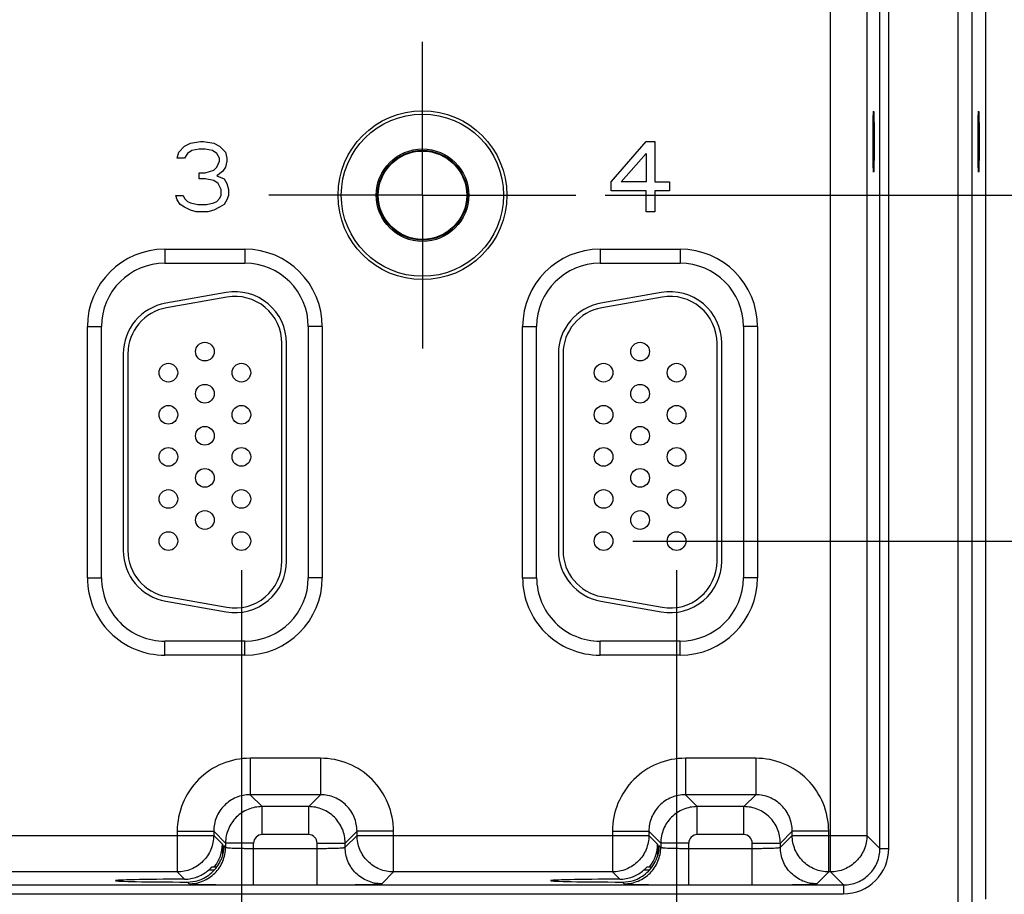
# Model space of a CAD drawing. Header units: inches. Extents: x 0 to 34, y 0 to 22.
# Tile 59 of 64: x 23.7 to 25.8, y 14.6 to 16.4. Entities that reach past the tile are written whole.
import ezdxf

# ---------------------------------------------------------------- set-up
doc = ezdxf.new("R2010")
doc.units = ezdxf.units.IN
doc.header["$LTSCALE"] = 1.87
doc.header["$MEASUREMENT"] = 0
doc.linetypes.add('CENTER', pattern=[0.6, 0.375, -0.075, 0.075, -0.075])
doc.layers.get('0').update_dxf_attribs({"linetype": 'CONTINUOUS'})
for name, color, linetype in [('02___PRT_ALL_AXES', 7, 'CONTINUOUS'), ('03___PRT_ALL_CURVES', 7, 'CONTINUOUS'), ('DIMENSIONS', 7, 'CONTINUOUS')]:
    doc.layers.add(name, color=color, linetype=linetype)
doc.styles.get("Standard").update_dxf_attribs({"font": 'txt', "width": 0.8})
doc.dimstyles.new('DIMSTYLE_2', dxfattribs={"dimtxt": 0.125, "dimasz": 0.18, "dimexe": 0.18, "dimexo": 0.0625, "dimgap": 0.09, "dimtad": 0, "dimtih": 1, "dimtoh": 1, "dimzin": 4, "dimdsep": 46, "dimtxsty": 'STANDARD', "dimblk": '_FILLED', "dimblk1": '_FILLED', "dimblk2": '_FILLED', "dimcen": 0.09, "dimadec": 0, "dimazin": 0, "dimtp": 0.01, "dimtm": 0.01, "dimtfac": 1, "dimtofl": 0, "dimtmove": 0, "dimatfit": 3, "dimldrblk": '_FILLED', "dimfxl": 1, "dimtolj": 1, "dimtzin": 4, "dimarcsym": 0})

# ---------------------------------------------------------------- blocks, each defined once
blk = doc.blocks.new('_FILLED')
at = {"color": 0, "linetype": 'BYBLOCK'}
blk.add_solid([(0, 0), (-1, 0.174), (-1, -0.174)], dxfattribs=at)
blk = doc.blocks.new('*D10')
at = {"layer": 'DIMENSIONS', "color": 2, "linetype": 'CONTINUOUS'}
for p, q in [((27.5941, 16.0715), (27.5941, 16.4315)), ((24.9556, 16.0715), (27.7191, 16.0715)), ((25.0146, 15.3321), (27.7191, 15.3321)), ((27.5941, 15.3321), (27.5941, 14.9721))]:
    blk.add_line(p, q, dxfattribs=at)
at = {"layer": 'DIMENSIONS', "color": 2, "linetype": 'CONTINUOUS', "xscale": 0.18, "yscale": 0.18, "zscale": 0.18}
for p, rotation in [((27.5941, 16.0715), 270), ((27.5941, 15.3321), 90)]:
    blk.add_blockref('_FILLED', p, dxfattribs=dict(at, rotation=rotation))
at = {"layer": 'DIMENSIONS', "color": 2, "linetype": 'CONTINUOUS', "insert": (27.5941, 15.7643), "char_height": 0.125, "width": 1.225, "attachment_point": 2, "line_spacing_factor": 0.9}
blk.add_mtext('.739{\\Ftxt.shx;\\W1.000000;\\H0.125000; }[18.78]', dxfattribs=at)
blk = doc.blocks.new('*D11')
at = {"layer": 'DIMENSIONS', "color": 2, "linetype": 'CONTINUOUS'}
for p, q in [((25.0146, 15.3321), (28.4691, 15.3321)), ((28.3441, 15.3321), (28.3441, 15.0169)), ((28.3441, 14.4518), (28.3441, 14.7669)), ((24.7381, 14.4518), (28.4691, 14.4518))]:
    blk.add_line(p, q, dxfattribs=at)
at = {"layer": 'DIMENSIONS', "color": 2, "linetype": 'CONTINUOUS', "xscale": 0.18, "yscale": 0.18, "zscale": 0.18}
for p, rotation in [((28.3441, 15.3321), 89.9995280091), ((28.3441, 14.4518), 270)]:
    blk.add_blockref('_FILLED', p, dxfattribs=dict(at, rotation=rotation))
at = {"layer": 'DIMENSIONS', "color": 2, "linetype": 'CONTINUOUS', "insert": (28.3441, 14.9544), "char_height": 0.125, "width": 1.225, "attachment_point": 2, "line_spacing_factor": 0.9}
blk.add_mtext('.880{\\Ftxt.shx;\\W1.000000;\\H0.125000; }[22.36]', dxfattribs=at)
blk = doc.blocks.new('*D12')
at = {"layer": 'DIMENSIONS', "color": 2, "linetype": 'CONTINUOUS'}
for p, q in [((24.1781, 15.2696), (24.1781, 13.4831)), ((25.1081, 15.2696), (25.1081, 13.4831)), ((24.1781, 13.6081), (23.8181, 13.6081)), ((25.1081, 13.6081), (25.6815, 13.6081))]:
    blk.add_line(p, q, dxfattribs=at)
at = {"layer": 'DIMENSIONS', "color": 2, "linetype": 'CONTINUOUS', "xscale": 0.18, "yscale": 0.18, "zscale": 0.18}
blk.add_blockref('_FILLED', (24.1781, 13.6081), dxfattribs=at)
at = {"layer": 'DIMENSIONS', "color": 2, "linetype": 'CONTINUOUS', "xscale": 0.18, "yscale": 0.18, "zscale": 0.18, "rotation": 180}
blk.add_blockref('_FILLED', (25.1081, 13.6081), dxfattribs=at)
at = {"layer": 'DIMENSIONS', "color": 2, "linetype": 'CONTINUOUS', "insert": (25.744, 13.6706), "char_height": 0.125, "width": 1.225, "attachment_point": 1, "line_spacing_factor": 0.9}
blk.add_mtext('.930{\\Ftxt.shx;\\W1.000000;\\H0.125000; }[23.62]', dxfattribs=at)

msp = doc.modelspace()

# ---------------------------------------------------------------- linework, layer by layer
at = {"color": 7, "linetype": 'CONTINUOUS'}
for p, q in [((25.7101, 14.5518), (25.7101, 17.8203)), ((25.7401, 14.5518), (25.7401, 17.8203)), ((25.7691, 14.5663), (25.7691, 17.8058)), ((25.437, 14.6247), (25.437, 17.7474)), ((25.5428, 14.6749), (25.5428, 17.6973)), ((25.5618, 14.6749), (25.5618, 17.6973)), ((25.515, 17.6694), (25.5149, 14.7027)), ((24.0146, 15.9561), (24.1856, 15.9561)), ((24.0146, 15.9561), (24.0146, 15.9261)), ((24.1856, 15.9561), (24.1856, 15.9261)), ((24.9446, 15.9561), (25.1156, 15.9561)), ((24.9446, 15.9561), (24.9446, 15.9261)), ((25.1156, 15.9561), (25.1156, 15.9261)), ((24.0146, 15.9261), (24.1856, 15.9261)), ((24.9446, 15.9261), (25.1156, 15.9261)), ((24.1455, 15.8634), (24.0165, 15.8407)), ((24.1472, 15.8536), (24.0182, 15.8308)), ((25.0755, 15.8634), (24.9465, 15.8407)), ((25.0772, 15.8536), (24.9482, 15.8308)), ((23.8491, 15.7906), (23.8791, 15.7906)), ((23.8491, 15.2536), (23.8491, 15.7906)), ((23.8791, 15.2536), (23.8791, 15.7906)), ((24.3511, 15.7906), (24.3211, 15.7906)), ((24.3211, 15.7906), (24.3211, 15.2536)), ((24.3511, 15.7906), (24.3511, 15.2536)), ((24.7791, 15.7906), (24.8091, 15.7906)), ((24.7791, 15.2536), (24.7791, 15.7906)), ((24.8091, 15.2536), (24.8091, 15.7906)), ((25.2811, 15.7906), (25.2511, 15.7906)), ((25.2511, 15.7906), (25.2511, 15.2536)), ((25.2811, 15.7906), (25.2811, 15.2536)), ((24.2646, 15.2891), (24.2646, 15.7551)), ((24.2746, 15.2891), (24.2746, 15.7551)), ((25.1946, 15.2891), (25.1946, 15.7551)), ((25.2046, 15.2891), (25.2046, 15.7551)), ((23.9256, 15.7323), (23.9256, 15.3118)), ((23.9356, 15.7323), (23.9356, 15.3118)), ((24.8556, 15.7323), (24.8556, 15.3118)), ((24.8656, 15.7323), (24.8656, 15.3118)), ((23.8491, 15.2536), (23.8791, 15.2536)), ((24.3511, 15.2536), (24.3211, 15.2536)), ((24.7791, 15.2536), (24.8091, 15.2536)), ((25.2811, 15.2536), (25.2511, 15.2536)), ((24.0182, 15.2133), (24.1472, 15.1906)), ((24.9482, 15.2133), (25.0772, 15.1906)), ((24.0165, 15.2035), (24.1455, 15.1807)), ((24.9465, 15.2035), (25.0755, 15.1807)), ((24.1856, 15.118), (24.0146, 15.118)), ((24.0146, 15.088), (24.0146, 15.118)), ((24.1856, 15.088), (24.1856, 15.118)), ((25.1156, 15.118), (24.9446, 15.118)), ((24.9446, 15.088), (24.9446, 15.118)), ((25.1156, 15.088), (25.1156, 15.118)), ((24.1856, 15.088), (24.0146, 15.088)), ((25.1156, 15.088), (24.9446, 15.088)), ((24.3472, 14.8677), (24.1969, 14.8677)), ((24.1969, 14.8677), (24.1969, 14.7897)), ((24.3472, 14.8677), (24.3472, 14.7897)), ((25.2772, 14.8677), (25.1269, 14.8677)), ((25.1269, 14.8677), (25.1269, 14.7897)), ((25.2772, 14.8677), (25.2772, 14.7897)), ((24.3472, 14.7897), (24.1969, 14.7897)), ((24.1969, 14.7897), (24.2223, 14.7643)), ((24.3472, 14.7897), (24.3219, 14.7643)), ((25.2772, 14.7897), (25.1269, 14.7897)), ((25.1269, 14.7897), (25.1523, 14.7643)), ((25.2772, 14.7897), (25.2519, 14.7643)), ((24.3219, 14.7643), (24.2223, 14.7643)), ((24.2223, 14.7044), (24.2223, 14.7643)), ((24.3219, 14.7044), (24.3219, 14.7643)), ((25.2519, 14.7643), (25.1523, 14.7643)), ((25.1523, 14.7044), (25.1523, 14.7643)), ((25.2519, 14.7044), (25.2519, 14.7643)), ((24.041, 14.7117), (24.1189, 14.7117)), ((24.041, 14.7117), (24.041, 14.6247)), ((24.1189, 14.7117), (24.1443, 14.6864)), ((24.1189, 14.7117), (24.1189, 14.7027)), ((24.4252, 14.7117), (24.3999, 14.6864)), ((24.5032, 14.7117), (24.4252, 14.7117)), ((24.4252, 14.7027), (24.4252, 14.7117)), ((24.5032, 14.6247), (24.5032, 14.7117)), ((24.971, 14.7117), (25.0489, 14.7117)), ((24.971, 14.7117), (24.971, 14.6247)), ((25.0489, 14.7117), (25.0743, 14.6864)), ((25.0489, 14.7117), (25.0489, 14.7027)), ((25.3552, 14.7117), (25.3299, 14.6864)), ((25.4332, 14.7117), (25.3552, 14.7117)), ((25.3552, 14.7027), (25.3552, 14.7117)), ((25.4332, 14.6247), (25.4332, 14.7117)), ((23.4952, 14.7027), (24.1189, 14.7027)), ((24.1189, 14.7027), (24.1375, 14.6842)), ((24.3219, 14.7044), (24.2223, 14.7044)), ((24.3999, 14.6773), (24.4252, 14.7027)), ((24.4252, 14.7027), (25.0489, 14.7027)), ((25.0489, 14.7027), (25.0675, 14.6842)), ((25.2519, 14.7044), (25.1523, 14.7044)), ((25.3299, 14.6773), (25.3552, 14.7027)), ((25.3552, 14.7027), (25.5149, 14.7027)), ((25.5149, 14.7027), (25.5428, 14.6749)), ((24.1375, 14.6842), (24.1375, 14.6597)), ((24.1404, 14.6813), (24.1443, 14.6773)), ((24.2043, 14.6864), (24.1443, 14.6864)), ((24.1443, 14.6864), (24.1443, 14.6773)), ((24.2043, 14.597), (24.2043, 14.6864)), ((24.2043, 14.675), (24.3399, 14.675)), ((24.3399, 14.6864), (24.3999, 14.6864)), ((24.3399, 14.597), (24.3399, 14.6864)), ((24.3999, 14.6773), (24.3999, 14.6864)), ((25.0675, 14.6842), (25.0675, 14.6597)), ((25.0704, 14.6813), (25.0743, 14.6773)), ((25.1343, 14.6864), (25.0743, 14.6864)), ((25.0743, 14.6864), (25.0743, 14.6773)), ((25.1343, 14.597), (25.1343, 14.6864)), ((25.1343, 14.675), (25.2699, 14.675)), ((25.2699, 14.6864), (25.3299, 14.6864)), ((25.2699, 14.597), (25.2699, 14.6864)), ((25.3299, 14.6773), (25.3299, 14.6864)), ((25.5428, 14.6749), (25.5618, 14.6749)), ((24.041, 14.6247), (23.5732, 14.6247)), ((24.041, 14.6247), (24.0566, 14.6091)), ((24.1199, 14.6282), (24.1076, 14.6282)), ((24.1157, 14.6359), (24.126, 14.6359)), ((24.4779, 14.5993), (24.5032, 14.6247)), ((24.971, 14.6247), (24.5032, 14.6247)), ((24.971, 14.6247), (24.9866, 14.6091)), ((25.0499, 14.6282), (25.0376, 14.6282)), ((25.0457, 14.6359), (25.056, 14.6359)), ((25.4079, 14.5993), (25.4332, 14.6247)), ((25.437, 14.6247), (25.4332, 14.6247)), ((25.437, 14.6247), (25.4648, 14.5969)), ((24.0627, 14.603), (24.0663, 14.5993)), ((24.9927, 14.603), (24.9963, 14.5993)), ((21.7946, 14.5969), (25.4648, 14.5969)), ((24.2043, 14.597), (24.3399, 14.597)), ((25.1343, 14.597), (25.2699, 14.597)), ((25.4648, 14.5969), (25.4648, 14.5779)), ((21.7946, 14.5779), (25.4648, 14.5779))]:
    msp.add_line(p, q, dxfattribs=at)
for centre, radius in [((24.5651, 16.0715), 0.1805), ((24.5651, 16.0715), 0.1734), ((24.5651, 16.0715), 0.0989), ((24.5651, 16.0715), 0.096), ((24.5651, 16.0715), 0.0945), ((24.1001, 15.7371), 0.02), ((25.0301, 15.7371), 0.02), ((24.0221, 15.6921), 0.02), ((24.1781, 15.6921), 0.02), ((24.9521, 15.6921), 0.02), ((25.1081, 15.6921), 0.02), ((24.1001, 15.6471), 0.02), ((25.0301, 15.6471), 0.02), ((24.0221, 15.6021), 0.02), ((24.1781, 15.6021), 0.02), ((24.9521, 15.6021), 0.02), ((25.1081, 15.6021), 0.02), ((24.1001, 15.5571), 0.02), ((25.0301, 15.5571), 0.02), ((24.0221, 15.5121), 0.02), ((24.1781, 15.5121), 0.02), ((24.9521, 15.5121), 0.02), ((25.1081, 15.5121), 0.02), ((24.1001, 15.4671), 0.02), ((25.0301, 15.4671), 0.02), ((24.0221, 15.4221), 0.02), ((24.1781, 15.4221), 0.02), ((24.9521, 15.4221), 0.02), ((25.1081, 15.4221), 0.02), ((24.1001, 15.3771), 0.02), ((25.0301, 15.3771), 0.02), ((24.0221, 15.3321), 0.02), ((24.1781, 15.3321), 0.02), ((24.9521, 15.3321), 0.02), ((25.1081, 15.3321), 0.02)]:
    msp.add_circle(centre, radius, dxfattribs=at)
for centre, radius, start, end in [((24.0146, 15.7906), 0.1655, 89.9998, 179.9998), ((24.1856, 15.7906), 0.1655, 359.9998, 89.9998), ((24.9446, 15.7906), 0.1655, 89.9998, 179.9998), ((25.1156, 15.7906), 0.1655, 359.9998, 89.9998), ((24.0146, 15.7906), 0.1355, 89.9998, 179.9998), ((24.1856, 15.7906), 0.1355, 359.9998, 89.9998), ((24.9446, 15.7906), 0.1355, 89.9998, 179.9998), ((25.1156, 15.7906), 0.1355, 359.9998, 89.9998), ((24.1646, 15.7551), 0.11, 359.9998, 99.9998), ((25.0946, 15.7551), 0.11, 359.9998, 99.9998), ((24.1646, 15.7551), 0.1, 359.9998, 99.9998), ((25.0946, 15.7551), 0.1, 359.9998, 99.9998), ((24.0356, 15.7323), 0.11, 99.9998, 179.9998), ((24.0356, 15.7323), 0.1, 99.9998, 179.9998), ((24.9656, 15.7323), 0.11, 99.9998, 179.9998), ((24.9656, 15.7323), 0.1, 99.9998, 179.9998), ((24.0356, 15.3118), 0.11, 179.9998, 259.9998), ((24.0356, 15.3118), 0.1, 179.9998, 259.9998), ((24.9656, 15.3118), 0.11, 179.9998, 259.9998), ((24.9656, 15.3118), 0.1, 179.9998, 259.9998), ((24.1646, 15.2891), 0.11, 259.9998, 359.9998), ((24.1646, 15.2891), 0.1, 259.9998, 359.9998), ((25.0946, 15.2891), 0.11, 259.9998, 359.9998), ((25.0946, 15.2891), 0.1, 259.9998, 359.9998), ((24.0146, 15.2536), 0.1655, 179.9998, 269.9998), ((24.0146, 15.2536), 0.1355, 179.9998, 269.9998), ((24.1856, 15.2536), 0.1655, 269.9998, 359.9998), ((24.1856, 15.2536), 0.1355, 269.9998, 359.9998), ((24.9446, 15.2536), 0.1655, 179.9998, 269.9998), ((24.9446, 15.2536), 0.1355, 179.9998, 269.9998), ((25.1156, 15.2536), 0.1655, 269.9998, 359.9998), ((25.1156, 15.2536), 0.1355, 269.9998, 359.9998), ((24.2223, 14.6864), 0.018, 89.9963, 180.0034), ((24.3219, 14.6864), 0.018, 359.9963, 90.0034), ((25.1523, 14.6864), 0.018, 89.9963, 180.0034), ((25.2519, 14.6864), 0.018, 359.9963, 90.0034), ((25.4648, 14.6749), 0.097, 269.9969, 0.0027), ((24.056, 14.6882), 0.0791, 292.3256, 310.7262), ((24.986, 14.6881), 0.0791, 292.3256, 310.7262), ((24.0563, 14.6877), 0.0786, 270.1863, 290.3261), ((24.0628, 14.6809), 0.0779, 269.9092, 287.3971), ((24.0563, 14.6877), 0.0786, 290.3177, 292.2712), ((24.9863, 14.6877), 0.0786, 270.1863, 290.3261), ((24.9928, 14.6809), 0.0779, 269.9092, 287.3971), ((24.9863, 14.6877), 0.0786, 290.3177, 292.2712)]:
    msp.add_arc(centre, radius, start, end, dxfattribs=at)
for centre in [(25.5292, 16.1861), (25.7535, 16.1861)]:
    msp.add_ellipse(centre, major_axis=(0, 0.065), ratio=0.017455, dxfattribs=at)
for centre, major_axis, ratio, start_param, end_param in [((24.0595, 14.6842), (-0.0552, 0.0552), 0.999695, -3.022827, -2.356347), ((24.9895, 14.6842), (-0.0552, 0.0552), 0.999695, -3.022827, -2.356347), ((24.0861, 14.6061), (0.1771, 0), 0.017455, 1.73829, 4.579802), ((25.0161, 14.6061), (0.1771, 0), 0.017455, 1.73829, 4.579802)]:
    msp.add_ellipse(centre, major_axis=major_axis, ratio=ratio, start_param=start_param, end_param=end_param, dxfattribs=at)
for points, knots in [([(24.1969, 14.8677), (24.1766, 14.8677), (24.1356, 14.8596), (24.0838, 14.8249), (24.0491, 14.773), (24.041, 14.732), (24.041, 14.7117)], [0, 0, 0, 0, 0.24999, 0.499999, 0.750008, 1, 1, 1, 1]), ([(24.5032, 14.7117), (24.5032, 14.732), (24.4951, 14.773), (24.4604, 14.8249), (24.4085, 14.8596), (24.3675, 14.8677), (24.3472, 14.8677)], [0, 0, 0, 0, 0.24999, 0.499999, 0.750008, 1, 1, 1, 1]), ([(25.1269, 14.8677), (25.1066, 14.8677), (25.0656, 14.8596), (25.0138, 14.8249), (24.9791, 14.773), (24.971, 14.732), (24.971, 14.7117)], [0, 0, 0, 0, 0.24999, 0.499999, 0.750008, 1, 1, 1, 1]), ([(25.4332, 14.7117), (25.4332, 14.732), (25.4251, 14.773), (25.3904, 14.8249), (25.3385, 14.8596), (25.2975, 14.8677), (25.2772, 14.8677)], [0, 0, 0, 0, 0.24999, 0.499999, 0.750008, 1, 1, 1, 1]), ([(24.1969, 14.7897), (24.1868, 14.7897), (24.1663, 14.7857), (24.1403, 14.7683), (24.123, 14.7424), (24.1189, 14.7219), (24.1189, 14.7117)], [0, 0, 0, 0, 0.249981, 0.499999, 0.750017, 1, 1, 1, 1]), ([(24.4252, 14.7117), (24.4252, 14.7219), (24.4212, 14.7424), (24.4038, 14.7683), (24.3779, 14.7857), (24.3574, 14.7897), (24.3472, 14.7897)], [0, 0, 0, 0, 0.249981, 0.499999, 0.750017, 1, 1, 1, 1]), ([(25.1269, 14.7897), (25.1168, 14.7897), (25.0963, 14.7857), (25.0703, 14.7683), (25.053, 14.7424), (25.0489, 14.7219), (25.0489, 14.7117)], [0, 0, 0, 0, 0.249981, 0.499999, 0.750017, 1, 1, 1, 1]), ([(25.3552, 14.7117), (25.3552, 14.7219), (25.3512, 14.7424), (25.3338, 14.7683), (25.3079, 14.7857), (25.2874, 14.7897), (25.2772, 14.7897)], [0, 0, 0, 0, 0.249981, 0.499999, 0.750017, 1, 1, 1, 1]), ([(24.2223, 14.7643), (24.2122, 14.7643), (24.1917, 14.7603), (24.1657, 14.7429), (24.1484, 14.717), (24.1443, 14.6965), (24.1443, 14.6864)], [0, 0, 0, 0, 0.249994, 0.5, 0.750006, 1, 1, 1, 1]), ([(24.3999, 14.6864), (24.3999, 14.6965), (24.3958, 14.717), (24.3784, 14.7429), (24.3525, 14.7603), (24.332, 14.7643), (24.3219, 14.7643)], [0, 0, 0, 0, 0.249994, 0.5, 0.750006, 1, 1, 1, 1]), ([(25.1523, 14.7643), (25.1422, 14.7643), (25.1217, 14.7603), (25.0957, 14.7429), (25.0784, 14.717), (25.0743, 14.6965), (25.0743, 14.6864)], [0, 0, 0, 0, 0.249994, 0.5, 0.750006, 1, 1, 1, 1]), ([(25.3299, 14.6864), (25.3299, 14.6965), (25.3258, 14.717), (25.3084, 14.7429), (25.2825, 14.7603), (25.262, 14.7643), (25.2519, 14.7643)], [0, 0, 0, 0, 0.249994, 0.5, 0.750006, 1, 1, 1, 1]), ([(24.1189, 14.7027), (24.1189, 14.6926), (24.1149, 14.6721), (24.0975, 14.6461), (24.0716, 14.6288), (24.0511, 14.6247), (24.041, 14.6247)], [0, 0, 0, 0, 0.249996, 0.5, 0.750004, 1, 1, 1, 1]), ([(24.5032, 14.6247), (24.4931, 14.6247), (24.4726, 14.6288), (24.4467, 14.6461), (24.4293, 14.6721), (24.4252, 14.6926), (24.4252, 14.7027)], [0, 0, 0, 0, 0.249996, 0.5, 0.750004, 1, 1, 1, 1]), ([(25.0489, 14.7027), (25.0489, 14.6926), (25.0449, 14.6721), (25.0275, 14.6461), (25.0016, 14.6288), (24.9811, 14.6247), (24.971, 14.6247)], [0, 0, 0, 0, 0.249996, 0.5, 0.750004, 1, 1, 1, 1]), ([(25.4332, 14.6247), (25.4231, 14.6247), (25.4026, 14.6288), (25.3767, 14.6461), (25.3593, 14.6721), (25.3552, 14.6926), (25.3552, 14.7027)], [0, 0, 0, 0, 0.249996, 0.5, 0.750004, 1, 1, 1, 1]), ([(25.5149, 14.7027), (25.5149, 14.6926), (25.5109, 14.6721), (25.4935, 14.6461), (25.4676, 14.6288), (25.4471, 14.6247), (25.437, 14.6247)], [0, 0, 0, 0, 0.249996, 0.5, 0.750004, 1, 1, 1, 1]), ([(24.0663, 14.5993), (24.0765, 14.5994), (24.097, 14.6034), (24.1229, 14.6208), (24.1402, 14.6467), (24.1443, 14.6672), (24.1443, 14.6773)], [0, 0, 0, 0, 0.249996, 0.5, 0.750004, 1, 1, 1, 1]), ([(24.1404, 14.6813), (24.1404, 14.6786), (24.14, 14.668), (24.1373, 14.6574), (24.1341, 14.65)], [0, 0, 0, 0, 0.246482, 1, 1, 1, 1]), ([(24.1443, 14.6773), (24.1444, 14.6772), (24.1449, 14.677), (24.1458, 14.6768), (24.1473, 14.6766), (24.1493, 14.6764), (24.1519, 14.6762), (24.1562, 14.6759), (24.1628, 14.6756), (24.1717, 14.6753), (24.1819, 14.6751), (24.1929, 14.675), (24.2004, 14.675), (24.2043, 14.675)], [0, 0, 0, 0, 0.007465, 0.023631, 0.048802, 0.082825, 0.125435, 0.176237, 0.3005, 0.451007, 0.622132, 0.807449, 1, 1, 1, 1]), ([(24.3399, 14.675), (24.3437, 14.675), (24.3513, 14.675), (24.3623, 14.6751), (24.3725, 14.6753), (24.3814, 14.6756), (24.3879, 14.6759), (24.3923, 14.6762), (24.3948, 14.6764), (24.3969, 14.6766), (24.3984, 14.6768), (24.3993, 14.677), (24.3998, 14.6772), (24.3999, 14.6773)], [0, 0, 0, 0, 0.192551, 0.377868, 0.548993, 0.6995, 0.823763, 0.874565, 0.917175, 0.951198, 0.976369, 0.992535, 1, 1, 1, 1]), ([(24.4779, 14.5993), (24.4677, 14.5994), (24.4472, 14.6034), (24.4213, 14.6208), (24.4039, 14.6467), (24.3999, 14.6672), (24.3999, 14.6773)], [0, 0, 0, 0, 0.249996, 0.5, 0.750004, 1, 1, 1, 1]), ([(24.9963, 14.5993), (25.0065, 14.5993), (25.027, 14.6034), (25.0529, 14.6208), (25.0702, 14.6467), (25.0743, 14.6672), (25.0743, 14.6773)], [0, 0, 0, 0, 0.249996, 0.5, 0.750004, 1, 1, 1, 1]), ([(25.0704, 14.6813), (25.0704, 14.6786), (25.07, 14.668), (25.0673, 14.6574), (25.0641, 14.65)], [0, 0, 0, 0, 0.246482, 1, 1, 1, 1]), ([(25.0743, 14.6773), (25.0744, 14.6772), (25.0749, 14.677), (25.0758, 14.6768), (25.0773, 14.6766), (25.0793, 14.6764), (25.0819, 14.6762), (25.0862, 14.6759), (25.0928, 14.6756), (25.1017, 14.6753), (25.1119, 14.6751), (25.1229, 14.675), (25.1304, 14.675), (25.1343, 14.675)], [0, 0, 0, 0, 0.007465, 0.023631, 0.048802, 0.082825, 0.125435, 0.176237, 0.3005, 0.451007, 0.622132, 0.807449, 1, 1, 1, 1]), ([(25.2699, 14.675), (25.2737, 14.675), (25.2813, 14.675), (25.2923, 14.6751), (25.3025, 14.6753), (25.3114, 14.6756), (25.3179, 14.6759), (25.3223, 14.6762), (25.3248, 14.6764), (25.3269, 14.6766), (25.3284, 14.6768), (25.3293, 14.677), (25.3298, 14.6772), (25.3299, 14.6773)], [0, 0, 0, 0, 0.192551, 0.377868, 0.548993, 0.6995, 0.823763, 0.874565, 0.917175, 0.951198, 0.976369, 0.992535, 1, 1, 1, 1]), ([(25.4079, 14.5993), (25.3977, 14.5993), (25.3772, 14.6034), (25.3513, 14.6208), (25.3339, 14.6467), (25.3299, 14.6672), (25.3299, 14.6773)], [0, 0, 0, 0, 0.249996, 0.5, 0.750004, 1, 1, 1, 1]), ([(25.4648, 14.5969), (25.4749, 14.5969), (25.4954, 14.601), (25.5214, 14.6183), (25.5387, 14.6442), (25.5428, 14.6647), (25.5428, 14.6749)], [0, 0, 0, 0, 0.249955, 0.500002, 0.750048, 1, 1, 1, 1]), ([(24.0861, 14.6066), (24.0967, 14.6099), (24.1165, 14.6213), (24.1297, 14.6399), (24.1341, 14.65)], [0, 0, 0, 0, 0.501533, 1, 1, 1, 1]), ([(25.0161, 14.6066), (25.0267, 14.6099), (25.0465, 14.6213), (25.0597, 14.6399), (25.0641, 14.65)], [0, 0, 0, 0, 0.501533, 1, 1, 1, 1]), ([(24.1076, 14.6282), (24.1086, 14.629), (24.11, 14.6303), (24.1118, 14.632), (24.1129, 14.6331), (24.1139, 14.6342), (24.1148, 14.6351), (24.1153, 14.6355), (24.1156, 14.6359), (24.1157, 14.6359)], [0, 0, 0, 0, 0.341908, 0.50314, 0.652791, 0.78564, 0.894502, 0.969647, 1, 1, 1, 1]), ([(25.0376, 14.6282), (25.0386, 14.629), (25.04, 14.6303), (25.0418, 14.632), (25.0429, 14.6331), (25.0439, 14.6342), (25.0448, 14.6351), (25.0453, 14.6355), (25.0456, 14.6359), (25.0457, 14.6359)], [0, 0, 0, 0, 0.341908, 0.50314, 0.652791, 0.78564, 0.894502, 0.969647, 1, 1, 1, 1]), ([(24.0663, 14.5993), (24.0664, 14.5993), (24.0667, 14.5992), (24.0673, 14.5991), (24.0682, 14.599), (24.0701, 14.5988), (24.0732, 14.5986), (24.0779, 14.5984), (24.0838, 14.5982), (24.0908, 14.598), (24.0988, 14.5978), (24.1115, 14.5976), (24.1293, 14.5974), (24.1527, 14.5971), (24.178, 14.597), (24.1954, 14.597), (24.2043, 14.597)], [0, 0, 0, 0, 0.002192, 0.006647, 0.01341, 0.022484, 0.047493, 0.081446, 0.124045, 0.174881, 0.233491, 0.29931, 0.450066, 0.621488, 0.807123, 1, 1, 1, 1]), ([(24.3399, 14.597), (24.3487, 14.597), (24.3662, 14.597), (24.3915, 14.5971), (24.4148, 14.5974), (24.4327, 14.5976), (24.4454, 14.5978), (24.4534, 14.598), (24.4604, 14.5982), (24.4663, 14.5984), (24.4709, 14.5986), (24.4741, 14.5988), (24.4759, 14.599), (24.4769, 14.5991), (24.4775, 14.5992), (24.4778, 14.5993), (24.4779, 14.5993)], [0, 0, 0, 0, 0.192877, 0.378512, 0.549934, 0.70069, 0.766509, 0.825119, 0.875955, 0.918554, 0.952507, 0.977516, 0.98659, 0.993353, 0.997808, 1, 1, 1, 1]), ([(24.9963, 14.5993), (24.9964, 14.5993), (24.9967, 14.5992), (24.9973, 14.5991), (24.9982, 14.599), (25.0001, 14.5988), (25.0032, 14.5986), (25.0079, 14.5984), (25.0138, 14.5982), (25.0208, 14.598), (25.0288, 14.5978), (25.0415, 14.5976), (25.0593, 14.5973), (25.0827, 14.5971), (25.108, 14.597), (25.1254, 14.597), (25.1343, 14.597)], [0, 0, 0, 0, 0.002192, 0.006647, 0.01341, 0.022484, 0.047493, 0.081446, 0.124045, 0.174881, 0.233491, 0.29931, 0.450066, 0.621488, 0.807123, 1, 1, 1, 1]), ([(25.2699, 14.597), (25.2787, 14.597), (25.2962, 14.597), (25.3215, 14.5971), (25.3448, 14.5973), (25.3627, 14.5976), (25.3754, 14.5978), (25.3834, 14.598), (25.3904, 14.5982), (25.3963, 14.5984), (25.4009, 14.5986), (25.4041, 14.5988), (25.4059, 14.599), (25.4069, 14.5991), (25.4075, 14.5992), (25.4078, 14.5993), (25.4079, 14.5993)], [0, 0, 0, 0, 0.192877, 0.378512, 0.549934, 0.70069, 0.766509, 0.825119, 0.875955, 0.918554, 0.952507, 0.977516, 0.98659, 0.993353, 0.997808, 1, 1, 1, 1])]:
    msp.add_open_spline(points, degree=3, knots=knots, dxfattribs=at)
at = {"layer": '02___PRT_ALL_AXES', "color": 7, "linetype": 'CENTER'}
for q in [(24.5651, 16.3995), (24.2371, 16.0715), (24.8931, 16.0715), (24.5651, 15.7435)]:
    msp.add_line((24.5651, 16.0715), q, dxfattribs=at)
at = {"layer": '03___PRT_ALL_CURVES', "color": 40, "linetype": 'CONTINUOUS'}
for p, q in [((24.0567, 16.1765), (24.0692, 16.1829)), ((24.0692, 16.1829), (24.0911, 16.1861)), ((24.0911, 16.1861), (24.0973, 16.1861)), ((24.0973, 16.1861), (24.1192, 16.1829)), ((24.1192, 16.1829), (24.1317, 16.1765)), ((24.968, 16.0999), (25.043, 16.1861)), ((25.043, 16.1861), (25.0617, 16.1861)), ((25.0617, 16.1861), (25.0617, 16.0999)), ((24.0411, 16.151), (24.0442, 16.1637)), ((24.0442, 16.1637), (24.0567, 16.1765)), ((24.063, 16.1605), (24.0567, 16.151)), ((24.0723, 16.1669), (24.063, 16.1605)), ((24.088, 16.1701), (24.0723, 16.1669)), ((24.1005, 16.1701), (24.088, 16.1701)), ((24.1161, 16.1669), (24.1005, 16.1701)), ((24.1255, 16.1605), (24.1161, 16.1669)), ((24.1317, 16.151), (24.1255, 16.1605)), ((24.1317, 16.1765), (24.1442, 16.1637)), ((24.1442, 16.1637), (24.1473, 16.151)), ((24.9898, 16.0999), (25.043, 16.1605)), ((25.043, 16.1605), (25.043, 16.0999)), ((24.0567, 16.151), (24.0411, 16.151)), ((24.1255, 16.1318), (24.1317, 16.1446)), ((24.1317, 16.1446), (24.1317, 16.151)), ((24.1473, 16.1446), (24.1442, 16.1318)), ((24.1473, 16.151), (24.1473, 16.1446)), ((24.088, 16.1191), (24.1005, 16.1191)), ((24.088, 16.1063), (24.088, 16.1191)), ((24.1005, 16.1191), (24.1192, 16.1254)), ((24.1192, 16.1254), (24.1255, 16.1318)), ((24.138, 16.1222), (24.1255, 16.1127)), ((24.1442, 16.1318), (24.138, 16.1222)), ((24.1005, 16.1063), (24.088, 16.1063)), ((24.1192, 16.1031), (24.1005, 16.1063)), ((24.1286, 16.0967), (24.1192, 16.1031)), ((24.1255, 16.1127), (24.1411, 16.1063)), ((24.1348, 16.0839), (24.1286, 16.0967)), ((24.1411, 16.1063), (24.1473, 16.0967)), ((24.1473, 16.0967), (24.1505, 16.0839)), ((24.968, 16.0808), (24.968, 16.0999)), ((25.043, 16.0999), (24.9898, 16.0999)), ((25.0617, 16.0999), (25.093, 16.0999)), ((25.093, 16.0999), (25.093, 16.0808)), ((24.1348, 16.0712), (24.1348, 16.0839)), ((24.1505, 16.0839), (24.1505, 16.0712)), ((25.043, 16.0808), (24.968, 16.0808)), ((25.043, 16.0361), (25.043, 16.0808)), ((25.093, 16.0808), (25.0617, 16.0808)), ((25.0617, 16.0808), (25.0617, 16.0361)), ((24.038, 16.0712), (24.0536, 16.0712)), ((24.0411, 16.0616), (24.038, 16.0712)), ((24.0473, 16.052), (24.0411, 16.0616)), ((24.0536, 16.0712), (24.0567, 16.0648)), ((24.0567, 16.0648), (24.063, 16.0584)), ((24.063, 16.0584), (24.0692, 16.0552)), ((24.0692, 16.0552), (24.0848, 16.052)), ((24.1036, 16.052), (24.1192, 16.0552)), ((24.1192, 16.0552), (24.1255, 16.0584)), ((24.1255, 16.0584), (24.1317, 16.0648)), ((24.1317, 16.0648), (24.1348, 16.0712)), ((24.1473, 16.0616), (24.1411, 16.052)), ((24.1505, 16.0712), (24.1473, 16.0616)), ((24.0567, 16.0456), (24.0473, 16.052)), ((24.0692, 16.0393), (24.0567, 16.0456)), ((24.0817, 16.0361), (24.0692, 16.0393)), ((24.1067, 16.0361), (24.0817, 16.0361)), ((24.0848, 16.052), (24.1036, 16.052)), ((24.1192, 16.0393), (24.1067, 16.0361)), ((24.1317, 16.0456), (24.1192, 16.0393)), ((24.1411, 16.052), (24.1317, 16.0456)), ((25.0617, 16.0361), (25.043, 16.0361))]:
    msp.add_line(p, q, dxfattribs=at)

# ---------------------------------------------------------------- dimensions: what is measured, and where the dimension line sits
at = {"layer": 'DIMENSIONS', "color": 2, "linetype": 'CONTINUOUS'}
for base, p1, p2, angle, picture, middle in [((27.5941, 15.3321), (24.9556, 16.0715), (25.0146, 15.3321), 270, '*D10', (27.4691, 15.7018)), ((28.3441, 15.3321), (24.7381, 14.4518), (25.0146, 15.3321), 89.9998, '*D11', (28.2191, 14.8919)), ((24.1781, 13.6081), (25.1081, 15.2696), (24.1781, 15.2696), 180, '*D12', (26.3565, 13.6081))]:
    dim = msp.add_linear_dim(base=base, p1=p1, p2=p2, angle=angle, dimstyle='DIMSTYLE_2', dxfattribs=at)
    dim.commit()
    dim.dimension.update_dxf_attribs({"geometry": picture, "text_midpoint": middle, "dimtype": 160})

doc.saveas('drawing.dxf')
